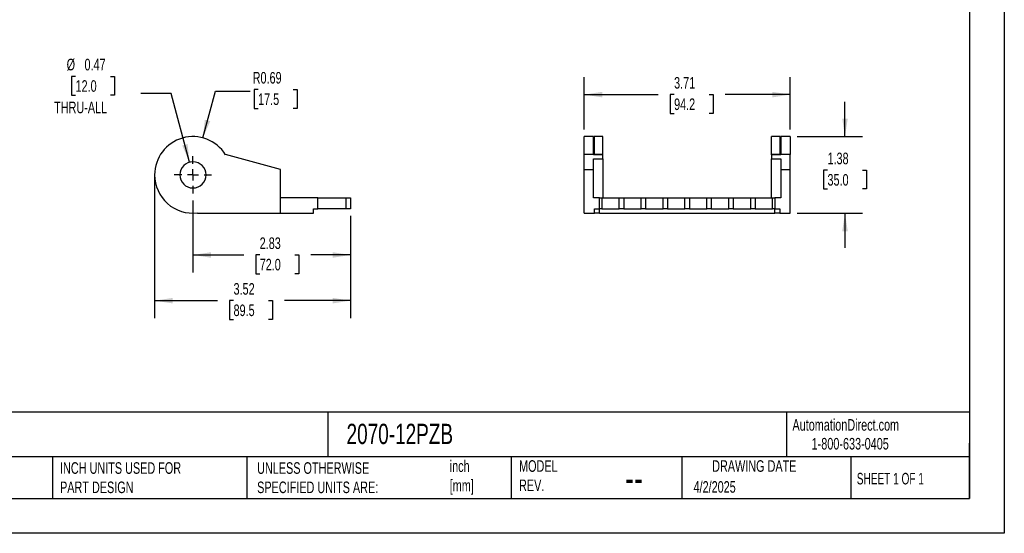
# Model space of a CAD drawing. Header units: inches. Extents: x 0 to 27.5, y 0 to 21.3.
# Tile 2 of 3: x 9.8 to 27.5, y 0 to 9.2. Entities that reach past the tile are written whole.
import ezdxf

# ---------------------------------------------------------------- set-up
doc = ezdxf.new("R2010")
doc.units = ezdxf.units.IN
doc.header["$LTSCALE"] = 2.5
doc.header["$MEASUREMENT"] = 0
doc.linetypes.add('CENTERX2', pattern=[0.8, 0.5, -0.1, 0.1, -0.1])
doc.layers.add('CENTER', color=40, linetype='CENTERX2')
doc.layers.add('DIMENSIONS', color=140, linetype='Continuous', lineweight=25)
doc.layers.add('TEXT', color=140, linetype='Continuous', lineweight=25)
doc.styles.add('SLDTEXTSTYLE0', font='TXT', dxfattribs={"width": 0.7})
doc.styles.add('SLDTEXTSTYLE1', font='TXT', dxfattribs={"width": 0.65})
doc.dimstyles.new('SLDDIMSTYLE0', dxfattribs={"dimtxt": 0.212402, "dimasz": 0.325, "dimexe": 0, "dimexo": 0.0625, "dimgap": 0.053101, "dimtad": 0, "dimtih": 1, "dimtoh": 1, "dimrnd": 1e-09, "dimzin": 12, "dimdsep": 46, "dimtxsty": 'SLDTEXTSTYLE0', "dimsah": 1, "dimcen": 0.09, "dimadec": 0, "dimazin": 3, "dimtfac": 1, "dimtofl": 0, "dimtmove": 0, "dimatfit": 3, "dimfxl": 0, "dimfrac": 2, "dimtolj": 1, "dimtzin": 12, "dimarcsym": 0})
doc.dimstyles.new('SLDDIMSTYLE1', dxfattribs={"dimtxt": 0.212402, "dimasz": 0.325, "dimexe": 0, "dimexo": 0.0625, "dimgap": 0.053101, "dimtad": 0, "dimtih": 1, "dimtoh": 1, "dimrnd": 1e-09, "dimdsep": 46, "dimtxsty": 'SLDTEXTSTYLE0', "dimsah": 1, "dimcen": 0, "dimadec": 0, "dimazin": 2, "dimtfac": 1, "dimtofl": 0, "dimtmove": 0, "dimatfit": 3, "dimfxl": 0, "dimfrac": 2, "dimtolj": 1, "dimtzin": 12, "dimarcsym": 0})
doc.dimstyles.new('SLDDIMSTYLE2', dxfattribs={"dimtxt": 0.212402, "dimasz": 0.325, "dimexe": 0, "dimexo": 0.0625, "dimgap": 0.053101, "dimtad": 0, "dimtih": 1, "dimtoh": 1, "dimrnd": 1e-09, "dimdsep": 46, "dimtxsty": 'SLDTEXTSTYLE0', "dimsah": 1, "dimcen": 0, "dimadec": 0, "dimazin": 2, "dimtfac": 1, "dimtofl": 0, "dimtmove": 0, "dimatfit": 3, "dimfxl": 0, "dimfrac": 2, "dimtolj": 1, "dimtzin": 12, "dimarcsym": 0})
doc.dimstyles.new('SLDDIMSTYLE6', dxfattribs={"dimtxt": 0.212402, "dimasz": 0.325, "dimexe": 0, "dimexo": 0.0625, "dimgap": 0.053101, "dimtad": 0, "dimtih": 1, "dimtoh": 1, "dimrnd": 1e-09, "dimzin": 12, "dimdsep": 46, "dimtxsty": 'SLDTEXTSTYLE0', "dimsah": 1, "dimcen": 0.09, "dimadec": 0, "dimazin": 3, "dimtfac": 1, "dimtmove": 0, "dimatfit": 0, "dimfxl": 0, "dimfrac": 2, "dimtolj": 1, "dimtzin": 12, "dimarcsym": 0})

# ---------------------------------------------------------------- blocks, each defined once
blk = doc.blocks.new('_D')
at = {"layer": 'DIMENSIONS'}
for p, q in [((12.219, 6.324), (12.219, 3.873)), ((15.743, 5.714), (15.743, 3.873)), ((12.219, 4.186), (13.35, 4.186)), ((13.638, 4.186), (13.567, 4.186)), ((13.567, 4.186), (13.567, 3.848)), ((14.269, 4.186), (14.341, 4.186)), ((14.341, 4.186), (14.341, 3.848)), ((15.743, 4.186), (14.557, 4.186)), ((13.567, 3.848), (13.638, 3.848)), ((14.341, 3.848), (14.269, 3.848))]:
    blk.add_line(p, q, dxfattribs=at)
for points in [[(12.219, 4.186), (12.544, 4.136), (12.544, 4.236)], [(15.743, 4.186), (15.418, 4.236), (15.418, 4.136)]]:
    blk.add_solid(points, dxfattribs=at)
at = {"layer": 'DIMENSIONS', "char_height": 0.2083, "attachment_point": 1, "style": 'SLDTEXTSTYLE0'}
for s, insert in [('3.52', (13.638, 4.502)), ('89.5', (13.638, 4.117))]:
    blk.add_mtext(s, dxfattribs=dict(at, insert=insert))
blk = doc.blocks.new('_D_2')
at = {"layer": 'DIMENSIONS'}
for p, q in [((12.908, 5.988), (12.908, 4.695)), ((15.743, 5.714), (15.743, 4.695)), ((12.908, 5.008), (13.82, 5.008)), ((14.108, 5.008), (14.036, 5.008)), ((14.036, 5.008), (14.036, 4.67)), ((14.739, 5.008), (14.81, 5.008)), ((14.81, 5.008), (14.81, 4.67)), ((15.743, 5.008), (15.027, 5.008)), ((14.036, 4.67), (14.108, 4.67)), ((14.81, 4.67), (14.739, 4.67))]:
    blk.add_line(p, q, dxfattribs=at)
for points in [[(12.908, 5.008), (13.233, 4.958), (13.233, 5.058)], [(15.743, 5.008), (15.418, 5.058), (15.418, 4.958)]]:
    blk.add_solid(points, dxfattribs=at)
at = {"layer": 'DIMENSIONS', "char_height": 0.2083, "attachment_point": 1, "style": 'SLDTEXTSTYLE0'}
for s, insert in [('2.83', (14.108, 5.324)), ('72.0', (14.108, 4.939))]:
    blk.add_mtext(s, dxfattribs=dict(at, insert=insert))
blk = doc.blocks.new('_D_4')
at = {"layer": 'DIMENSIONS'}
for p, q in [((14.079, 7.984), (14.008, 7.984)), ((14.008, 7.984), (14.008, 7.646)), ((14.71, 7.984), (14.781, 7.984)), ((14.781, 7.984), (14.781, 7.646)), ((13.086, 7.115), (13.311, 7.954)), ((13.311, 7.954), (13.936, 7.954)), ((14.008, 7.646), (14.079, 7.646)), ((14.781, 7.646), (14.71, 7.646))]:
    blk.add_line(p, q, dxfattribs=at)
blk.add_solid([(13.086, 7.115), (13.219, 7.416), (13.122, 7.442)], dxfattribs=at)
at = {"layer": 'DIMENSIONS', "char_height": 0.2083, "attachment_point": 1, "style": 'SLDTEXTSTYLE0'}
for s, insert in [('R0.69', (13.982, 8.3)), ('17.5', (14.079, 7.915))]:
    blk.add_mtext(s, dxfattribs=dict(at, insert=insert))
blk = doc.blocks.new('_D_6')
at = {"layer": 'DIMENSIONS'}
for p, q in [((10.796, 8.222), (10.725, 8.222)), ((10.725, 8.222), (10.725, 7.884)), ((11.427, 8.222), (11.499, 8.222)), ((11.499, 8.222), (11.499, 7.884)), ((10.725, 7.884), (10.796, 7.884)), ((11.499, 7.884), (11.427, 7.884)), ((12.516, 7.913), (11.969, 7.913)), ((12.847, 6.678), (12.516, 7.913))]:
    blk.add_line(p, q, dxfattribs=at)
blk.add_solid([(12.847, 6.678), (12.811, 7.004), (12.715, 6.978)], dxfattribs=at)
at = {"layer": 'DIMENSIONS', "char_height": 0.2083, "attachment_point": 1, "style": 'SLDTEXTSTYLE0'}
for s, insert in [('%%c', (10.636, 8.538)), ('0.47', (10.957, 8.538)), ('12.0', (10.796, 8.152)), ('THRU-ALL', (10.411, 7.767))]:
    blk.add_mtext(s, dxfattribs=dict(at, insert=insert))
blk = doc.blocks.new('SW_CENTERMARKSYMBOL_1')
at = {"layer": 'CENTER', "color": 0}
for p, q in [((0, 0.2), (0, 0.336)), ((-0.2, 0), (-0.336, 0)), ((0, 0), (-0.1, 0)), ((0, 0), (0, 0.1)), ((0, 0), (0, -0.1)), ((0, 0), (0.1, 0)), ((0.2, 0), (0.336, 0)), ((0, -0.2), (0, -0.336))]:
    blk.add_line(p, q, dxfattribs=at)
blk = doc.blocks.new('_D_21')
at = {"layer": 'DIMENSIONS'}
for p, q in [((19.943, 7.263), (19.943, 8.205)), ((23.651, 7.263), (23.651, 8.205)), ((19.943, 7.893), (21.273, 7.893)), ((21.561, 7.893), (21.49, 7.893)), ((21.49, 7.893), (21.49, 7.555)), ((22.192, 7.893), (22.264, 7.893)), ((22.264, 7.893), (22.264, 7.555)), ((23.651, 7.893), (22.48, 7.893)), ((21.49, 7.555), (21.561, 7.555)), ((22.264, 7.555), (22.192, 7.555))]:
    blk.add_line(p, q, dxfattribs=at)
for points in [[(19.943, 7.893), (20.268, 7.843), (20.268, 7.943)], [(23.651, 7.893), (23.326, 7.943), (23.326, 7.843)]]:
    blk.add_solid(points, dxfattribs=at)
at = {"layer": 'DIMENSIONS', "char_height": 0.2083, "attachment_point": 1, "style": 'SLDTEXTSTYLE0'}
for s, insert in [('3.71', (21.561, 8.209)), ('94.2', (21.561, 7.824))]:
    blk.add_mtext(s, dxfattribs=dict(at, insert=insert))
blk = doc.blocks.new('_D_22')
at = {"layer": 'DIMENSIONS'}
for p, q in [((24.635, 7.138), (24.635, 7.763)), ((23.776, 7.138), (24.948, 7.138)), ((24.32, 6.533), (24.249, 6.533)), ((24.249, 6.533), (24.249, 6.195)), ((24.951, 6.533), (25.022, 6.533)), ((25.022, 6.533), (25.022, 6.195)), ((24.249, 6.195), (24.32, 6.195)), ((25.022, 6.195), (24.951, 6.195)), ((23.776, 5.76), (24.948, 5.76)), ((24.635, 5.76), (24.635, 5.135))]:
    blk.add_line(p, q, dxfattribs=at)
for points in [[(24.635, 7.138), (24.685, 7.463), (24.585, 7.463)], [(24.635, 5.76), (24.585, 5.435), (24.685, 5.435)]]:
    blk.add_solid(points, dxfattribs=at)
at = {"layer": 'DIMENSIONS', "char_height": 0.2083, "attachment_point": 1, "style": 'SLDTEXTSTYLE0'}
for s, insert in [('1.38', (24.32, 6.849)), ('35.0', (24.32, 6.464))]:
    blk.add_mtext(s, dxfattribs=dict(at, insert=insert))

msp = doc.modelspace()

# ---------------------------------------------------------------- linework, layer by layer
at = {"color": 7, "linetype": 'Continuous'}
for p, q in [((27.5, 21.25), (27.5, 0)), ((27.5, 0), (0, 0))]:
    msp.add_line(p, q, dxfattribs=at)
for p, q in [((20.112, 7.138), (19.943, 7.138)), ((19.943, 6.813), (19.943, 7.138)), ((20.112, 6.813), (20.112, 7.138)), ((20.281, 7.138), (20.122, 7.138)), ((20.122, 7.138), (20.122, 6.813)), ((20.281, 6.813), (20.281, 7.138)), ((23.472, 7.138), (23.313, 7.138)), ((23.313, 6.813), (23.313, 7.138)), ((23.472, 6.813), (23.472, 7.138)), ((23.651, 7.138), (23.482, 7.138)), ((23.482, 7.138), (23.482, 6.813)), ((23.651, 7.138), (23.651, 6.813)), ((14.483, 6.548), (13.493, 6.813)), ((19.943, 6.548), (19.943, 6.813)), ((20.112, 6.813), (19.943, 6.813)), ((20.112, 6.81), (20.112, 6.813)), ((20.281, 6.81), (20.112, 6.81)), ((20.112, 6.738), (20.281, 6.738)), ((20.112, 6.548), (20.112, 6.738)), ((20.122, 6.813), (20.122, 6.81)), ((20.281, 6.813), (20.122, 6.813)), ((20.281, 6.81), (20.281, 6.813)), ((20.281, 6.738), (20.281, 6.81)), ((20.281, 6.738), (20.281, 6.036)), ((23.313, 6.81), (23.313, 6.813)), ((23.472, 6.813), (23.313, 6.813)), ((23.313, 6.81), (23.313, 6.738)), ((23.482, 6.81), (23.313, 6.81)), ((23.313, 6.738), (23.482, 6.738)), ((23.313, 6.036), (23.313, 6.738)), ((23.472, 6.81), (23.472, 6.813)), ((23.482, 6.813), (23.482, 6.81)), ((23.651, 6.813), (23.482, 6.813)), ((23.482, 6.738), (23.482, 6.548)), ((23.651, 6.548), (23.651, 6.813)), ((14.483, 5.76), (14.483, 6.548)), ((19.943, 5.76), (19.943, 6.548)), ((19.943, 6.548), (20.112, 6.548)), ((20.112, 6.036), (20.112, 6.548)), ((23.482, 6.548), (23.651, 6.548)), ((23.482, 6.548), (23.482, 6.036)), ((23.651, 5.76), (23.651, 6.548)), ((15.152, 6.036), (14.483, 6.036)), ((15.152, 5.839), (15.152, 6.036)), ((15.152, 6.036), (15.664, 6.036)), ((15.664, 5.839), (15.664, 6.036)), ((15.664, 6.036), (15.743, 6.036)), ((15.743, 6.036), (15.743, 5.839)), ((20.222, 6.036), (20.112, 6.036)), ((20.222, 5.839), (20.222, 6.036)), ((20.222, 6.036), (20.261, 6.036)), ((20.261, 6.036), (20.261, 5.839)), ((20.261, 6.036), (20.576, 6.036)), ((20.576, 5.839), (20.576, 6.036)), ((20.576, 6.036), (20.655, 6.036)), ((20.655, 6.036), (20.655, 5.839)), ((20.655, 6.036), (20.97, 6.036)), ((20.97, 5.839), (20.97, 6.036)), ((20.97, 6.036), (21.049, 6.036)), ((21.049, 6.036), (21.049, 5.839)), ((21.049, 6.036), (21.364, 6.036)), ((21.364, 5.839), (21.364, 6.036)), ((21.364, 6.036), (21.443, 6.036)), ((21.443, 6.036), (21.443, 5.839)), ((21.443, 6.036), (21.757, 6.036)), ((21.757, 5.839), (21.757, 6.036)), ((21.757, 6.036), (21.836, 6.036)), ((21.836, 6.036), (21.836, 5.839)), ((21.836, 6.036), (22.151, 6.036)), ((22.151, 5.839), (22.151, 6.036)), ((22.151, 6.036), (22.23, 6.036)), ((22.23, 6.036), (22.23, 5.839)), ((22.23, 6.036), (22.545, 6.036)), ((22.545, 5.839), (22.545, 6.036)), ((22.545, 6.036), (22.624, 6.036)), ((22.624, 6.036), (22.624, 5.839)), ((22.624, 6.036), (22.939, 6.036)), ((22.939, 5.839), (22.939, 6.036)), ((22.939, 6.036), (23.017, 6.036)), ((23.017, 6.036), (23.017, 5.839)), ((23.017, 6.036), (23.332, 6.036)), ((23.332, 5.839), (23.332, 6.036)), ((23.332, 6.036), (23.372, 6.036)), ((23.372, 6.036), (23.372, 5.839)), ((23.482, 6.036), (23.372, 6.036)), ((12.987, 5.765), (12.987, 5.76)), ((12.987, 5.76), (14.483, 5.76)), ((14.483, 5.76), (15.073, 5.76)), ((15.073, 5.839), (15.152, 5.839)), ((15.073, 5.76), (15.073, 5.839)), ((15.664, 5.839), (15.152, 5.839)), ((15.743, 5.839), (15.664, 5.839)), ((19.943, 5.76), (20.132, 5.76)), ((20.132, 5.839), (20.222, 5.839)), ((20.132, 5.76), (20.132, 5.839)), ((20.222, 5.76), (20.132, 5.76)), ((20.261, 5.839), (20.222, 5.839)), ((20.222, 5.76), (20.222, 5.839)), ((20.222, 5.76), (23.372, 5.76)), ((20.261, 5.839), (20.576, 5.839)), ((20.655, 5.839), (20.576, 5.839)), ((20.655, 5.839), (20.97, 5.839)), ((21.049, 5.839), (20.97, 5.839)), ((21.049, 5.839), (21.364, 5.839)), ((21.443, 5.839), (21.364, 5.839)), ((21.443, 5.839), (21.757, 5.839)), ((21.836, 5.839), (21.757, 5.839)), ((21.836, 5.839), (22.151, 5.839)), ((22.23, 5.839), (22.151, 5.839)), ((22.23, 5.839), (22.545, 5.839)), ((22.624, 5.839), (22.545, 5.839)), ((22.624, 5.839), (22.939, 5.839)), ((23.017, 5.839), (22.939, 5.839)), ((23.017, 5.839), (23.332, 5.839)), ((23.372, 5.839), (23.332, 5.839)), ((23.372, 5.76), (23.372, 5.839)), ((23.372, 5.839), (23.462, 5.839)), ((23.462, 5.76), (23.372, 5.76)), ((23.462, 5.839), (23.462, 5.76)), ((23.462, 5.76), (23.651, 5.76))]:
    msp.add_line(p, q)
for radius, start, end in [(0.689, 31.8508, 180), (0.236, 0, 180), (0.689, 180, 276.5624), (0.236, 180, 0)]:
    msp.add_arc((12.908, 6.449), radius, start, end)
at = {"layer": 'DIMENSIONS'}
msp.add_line((12.219, 6.449), (12.219, 5.876), dxfattribs=at)
at = {"layer": 'TEXT'}
for p, q in [((26.875, 20.625), (26.875, 0.625)), ((26.875, 2.178), (0.625, 2.178)), ((15.331, 2.178), (15.331, 1.375)), ((23.58, 2.178), (23.58, 1.375)), ((26.875, 0.625), (26.875, 1.625)), ((26.875, 1.375), (0.625, 1.375)), ((10.382, 1.375), (10.382, 0.625)), ((13.878, 1.375), (13.878, 0.625)), ((18.632, 1.375), (18.632, 0.625)), ((21.699, 1.375), (21.699, 0.625)), ((24.739, 1.375), (24.739, 0.625)), ((0.625, 0.625), (26.875, 0.625))]:
    msp.add_line(p, q, dxfattribs=at)

# ---------------------------------------------------------------- block references
at = {"layer": 'CENTER'}
msp.add_blockref('SW_CENTERMARKSYMBOL_1', (12.908, 6.449), dxfattribs=at)

# ---------------------------------------------------------------- texts
at = {"color": 179, "linetype": 'Continuous', "lineweight": 18, "char_height": 0.20833, "attachment_point": 1, "style": 'SLDTEXTSTYLE0'}
for s, insert in [('AutomationDirect.com', (23.69, 2.055)), ('1-800-633-0405', (24.035, 1.716))]:
    msp.add_mtext(s, dxfattribs=dict(at, insert=insert))
at = {"layer": 'TEXT'}
for s, insert, char_height, attachment_point, style in [('IGUS 2500 CABLE DRAG CHAIN (ACCESSORIES)', (0.784, 1.971), 0.36458, 1, 'SLDTEXTSTYLE0'), ('2070-12PZB', (15.67, 1.971), 0.3646, 1, 'SLDTEXTSTYLE0'), ('INCH UNITS USED FOR ^JPART DESIGN', (10.517, 1.279), 0.20833, 1, 'SLDTEXTSTYLE0'), ('UNLESS OTHERWISE ^JSPECIFIED UNITS ARE:', (14.062, 1.279), 0.20833, 1, 'SLDTEXTSTYLE0'), ('inch^J[mm]', (17.526, 1.312), 0.2083, 1, 'SLDTEXTSTYLE0'), ('MODEL ^JREV.', (18.773, 1.315), 0.20833, 1, 'SLDTEXTSTYLE0'), ('DRAWING DATE', (23.004, 1.315), 0.20833, 2, 'SLDTEXTSTYLE0'), ('SHEET 1 OF 1', (24.847, 1.088), 0.20833, 1, 'SLDTEXTSTYLE1'), ('--', (20.84, 1.255), 0.5208, 2, 'SLDTEXTSTYLE0'), ('4/2/2025', (21.911, 0.939), 0.2083, 1, 'SLDTEXTSTYLE0')]:
    msp.add_mtext(s, dxfattribs=dict(at, insert=insert, char_height=char_height, attachment_point=attachment_point, style=style))

# ---------------------------------------------------------------- dimensions: what is measured, and where the dimension line sits
at = {"layer": 'DIMENSIONS'}
dim = msp.add_diameter_dim_2p(p1=(12.969, 6.221), p2=(12.847, 6.678), text='<>\\PTHRU-ALL', dimstyle='SLDDIMSTYLE2', dxfattribs=at)
dim.commit()
dim.dimension.update_dxf_attribs({"geometry": '_D_6', "text_midpoint": (11.112, 8.023), "dimtype": 163})
dim = msp.add_radius_dim(center=(12.908, 6.449), mpoint=(13.086, 7.115), dimstyle='SLDDIMSTYLE1', dxfattribs=at)
dim.commit()
dim.dimension.update_dxf_attribs({"geometry": '_D_4', "text_midpoint": (14.394, 7.954), "dimtype": 164})
for base, p1, p2, picture, middle in [((23.651, 7.893), (19.943, 7.138), (23.651, 7.138), '_D_21', (21.877, 7.893)), ((15.743, 4.186), (12.219, 6.449), (15.743, 5.839), '_D', (13.954, 4.186)), ((15.7427, 5.0078), (12.9081, 6.1131), (15.7427, 5.8391), '_D_2', (14.4234, 5.0078))]:
    dim = msp.add_linear_dim(base=base, p1=p1, p2=p2, dimstyle='SLDDIMSTYLE0', dxfattribs=at)
    dim.commit()
    dim.dimension.update_dxf_attribs({"geometry": picture, "text_midpoint": middle, "dimtype": 160})
dim = msp.add_linear_dim(base=(24.635, 5.76), p1=(23.651, 7.138), p2=(23.651, 5.76), angle=90, dimstyle='SLDDIMSTYLE6', dxfattribs=at)
dim.commit()
dim.dimension.update_dxf_attribs({"geometry": '_D_22', "text_midpoint": (24.635, 6.533), "dimtype": 160})

doc.saveas('drawing.dxf')
